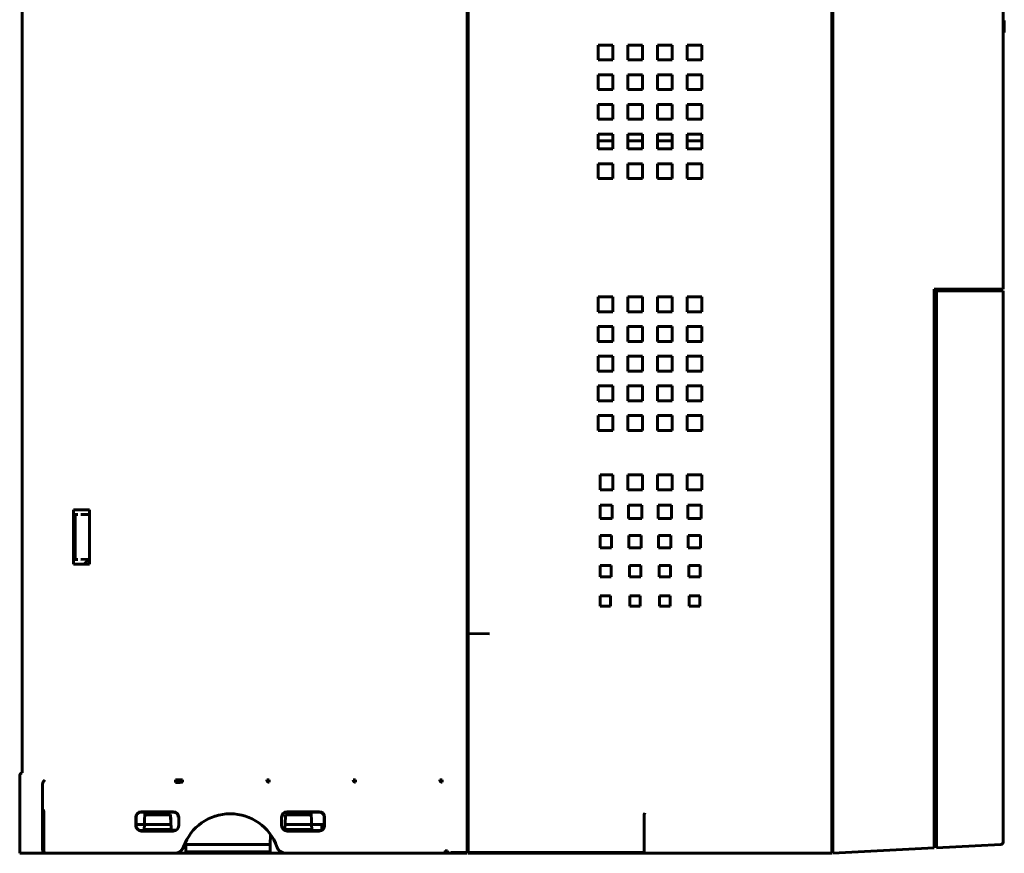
# Model space of a CAD drawing. Header units: millimetres. Extents: x 0 to 841, y 0 to 1189.
# Tile 2 of 5: x 302 to 501, y 385 to 554. Entities that reach past the tile are written whole.
import ezdxf

# ---------------------------------------------------------------- set-up
doc = ezdxf.new("R2010")
doc.units = ezdxf.units.MM
doc.linetypes.add('K5LT_BASIC', pattern=[0])
doc.layers.add('Системный слой', color=7, linetype='Continuous')

msp = doc.modelspace()

# ---------------------------------------------------------------- linework, layer by layer
at = {"layer": 'Системный слой', "color": 150, "linetype": 'K5LT_BASIC', "lineweight": 60, "true_color": 0x0080ff}
for p, q in [((466.595, 385.536), (466.595, 684.536)), ((466.795, 385.549), (466.795, 684.551)), ((501.295, 682.767), (501.295, 499.166)), ((392.895, 676.829), (392.895, 393.244)), ((393.095, 676.829), (393.095, 393.244)), ((302.895, 665.985), (302.895, 401.285)), ((501.495, 553.516), (501.295, 553.516)), ((501.495, 551.57), (501.495, 553.516)), ((501.495, 552.743), (501.295, 552.743)), ((501.495, 551.059), (501.495, 552.743)), ((501.495, 552.743), (501.495, 552.29)), ((501.495, 552.642), (501.495, 552.743)), ((501.495, 552.292), (501.495, 552.642)), ((501.495, 551.053), (501.495, 551.57)), ((501.495, 551.059), (501.295, 551.059)), ((501.495, 551.053), (501.295, 551.053)), ((501.495, 551.053), (501.495, 551.059)), ((419.345, 548.536), (419.345, 545.536)), ((422.345, 548.536), (419.345, 548.536)), ((422.345, 545.536), (422.345, 548.536)), ((428.345, 548.536), (425.345, 548.536)), ((425.345, 548.536), (425.345, 545.536)), ((428.345, 545.536), (428.345, 548.536)), ((434.345, 548.536), (431.345, 548.536)), ((431.345, 548.536), (431.345, 545.536)), ((434.345, 545.536), (434.345, 548.536)), ((437.345, 548.536), (437.345, 545.536)), ((440.345, 548.536), (437.345, 548.536)), ((440.345, 545.536), (440.345, 548.536)), ((419.345, 545.536), (422.345, 545.536)), ((425.345, 545.536), (428.345, 545.536)), ((431.345, 545.536), (434.345, 545.536)), ((437.345, 545.536), (440.345, 545.536)), ((419.345, 542.536), (419.345, 539.536)), ((422.345, 542.536), (419.345, 542.536)), ((422.345, 539.536), (422.345, 542.536)), ((428.345, 542.536), (425.345, 542.536)), ((425.345, 542.536), (425.345, 539.536)), ((428.345, 539.536), (428.345, 542.536)), ((434.345, 542.536), (431.345, 542.536)), ((431.345, 542.536), (431.345, 539.536)), ((434.345, 539.536), (434.345, 542.536)), ((437.345, 542.536), (437.345, 539.536)), ((440.345, 542.536), (437.345, 542.536)), ((440.345, 539.536), (440.345, 542.536)), ((419.345, 539.536), (422.345, 539.536)), ((425.345, 539.536), (428.345, 539.536)), ((431.345, 539.536), (434.345, 539.536)), ((437.345, 539.536), (440.345, 539.536)), ((419.345, 536.536), (419.345, 533.536)), ((422.345, 536.536), (419.345, 536.536)), ((422.345, 533.536), (422.345, 536.536)), ((428.345, 536.536), (425.345, 536.536)), ((425.345, 536.536), (425.345, 533.536)), ((428.345, 533.536), (428.345, 536.536)), ((434.345, 536.536), (431.345, 536.536)), ((431.345, 536.536), (431.345, 533.536)), ((434.345, 533.536), (434.345, 536.536)), ((437.345, 536.536), (437.345, 533.536)), ((440.345, 536.536), (437.345, 536.536)), ((440.345, 533.536), (440.345, 536.536)), ((419.345, 533.536), (422.345, 533.536)), ((425.345, 533.536), (428.345, 533.536)), ((431.345, 533.536), (434.345, 533.536)), ((437.345, 533.536), (440.345, 533.536)), ((422.345, 530.536), (419.345, 530.536)), ((419.345, 530.536), (419.345, 527.536)), ((422.345, 527.536), (422.345, 530.536)), ((425.345, 530.536), (425.345, 527.536)), ((428.345, 530.536), (425.345, 530.536)), ((428.345, 527.536), (428.345, 530.536)), ((431.345, 530.536), (431.345, 527.536)), ((434.345, 530.536), (431.345, 530.536)), ((434.345, 527.536), (434.345, 530.536)), ((440.345, 530.536), (437.345, 530.536)), ((437.345, 530.536), (437.345, 527.536)), ((440.345, 527.536), (440.345, 530.536)), ((422.345, 529.129), (419.345, 529.129)), ((428.345, 529.129), (425.345, 529.129)), ((434.345, 529.129), (431.345, 529.129)), ((440.345, 529.129), (437.345, 529.129)), ((419.345, 527.536), (422.345, 527.536)), ((425.345, 527.536), (428.345, 527.536)), ((431.345, 527.536), (434.345, 527.536)), ((437.345, 527.536), (440.345, 527.536)), ((422.345, 524.536), (419.345, 524.536)), ((419.345, 524.536), (419.345, 521.536)), ((422.345, 521.536), (422.345, 524.536)), ((428.345, 524.536), (425.345, 524.536)), ((425.345, 524.536), (425.345, 521.536)), ((428.345, 521.536), (428.345, 524.536)), ((431.345, 524.536), (431.345, 521.536)), ((434.345, 524.536), (431.345, 524.536)), ((434.345, 521.536), (434.345, 524.536)), ((440.345, 524.536), (437.345, 524.536)), ((437.345, 524.536), (437.345, 521.536)), ((440.345, 521.536), (440.345, 524.536)), ((419.345, 521.536), (422.345, 521.536)), ((425.345, 521.536), (428.345, 521.536)), ((431.345, 521.536), (434.345, 521.536)), ((437.345, 521.536), (440.345, 521.536)), ((487.295, 499.166), (487.295, 386.624)), ((487.295, 499.166), (495.609, 499.166)), ((495.478, 499.062), (487.395, 499.062)), ((487.395, 499.062), (487.395, 498.846)), ((487.395, 498.846), (487.395, 386.59)), ((487.395, 498.846), (487.795, 498.846)), ((487.795, 498.846), (495.609, 498.846)), ((487.795, 498.846), (487.795, 386.65)), ((493.495, 499.166), (493.495, 499.062)), ((495.871, 499.062), (495.478, 499.062)), ((495.478, 499.062), (495.478, 498.846)), ((501.295, 499.166), (495.609, 499.166)), ((495.609, 498.846), (501.295, 498.846)), ((495.795, 498.985), (495.871, 499.062)), ((495.795, 498.985), (495.795, 498.846)), ((501.295, 498.846), (501.295, 387.332)), ((422.345, 497.586), (419.345, 497.586)), ((419.345, 497.586), (419.345, 494.586)), ((422.345, 494.586), (422.345, 497.586)), ((428.345, 497.586), (425.345, 497.586)), ((425.345, 497.586), (425.345, 494.586)), ((428.345, 494.586), (428.345, 497.586)), ((434.345, 497.586), (431.345, 497.586)), ((431.345, 497.586), (431.345, 494.586)), ((434.345, 494.586), (434.345, 497.586)), ((440.345, 497.586), (437.345, 497.586)), ((437.345, 497.586), (437.345, 494.586)), ((440.345, 494.586), (440.345, 497.586)), ((419.345, 494.586), (422.345, 494.586)), ((425.345, 494.586), (428.345, 494.586)), ((431.345, 494.586), (434.345, 494.586)), ((437.345, 494.586), (440.345, 494.586)), ((419.345, 491.586), (419.345, 488.586)), ((422.345, 491.586), (419.345, 491.586)), ((422.345, 488.586), (422.345, 491.586)), ((425.345, 491.586), (425.345, 488.586)), ((428.345, 491.586), (425.345, 491.586)), ((428.345, 488.586), (428.345, 491.586)), ((434.345, 491.586), (431.345, 491.586)), ((431.345, 491.586), (431.345, 488.586)), ((434.345, 488.586), (434.345, 491.586)), ((437.345, 491.586), (437.345, 488.586)), ((440.345, 491.586), (437.345, 491.586)), ((440.345, 488.586), (440.345, 491.586)), ((419.345, 488.586), (422.345, 488.586)), ((425.345, 488.586), (428.345, 488.586)), ((431.345, 488.586), (434.345, 488.586)), ((437.345, 488.586), (440.345, 488.586)), ((422.345, 485.586), (419.345, 485.586)), ((419.345, 485.586), (419.345, 482.586)), ((422.345, 482.586), (422.345, 485.586)), ((425.345, 485.586), (425.345, 482.586)), ((428.345, 485.586), (425.345, 485.586)), ((428.345, 482.586), (428.345, 485.586)), ((434.345, 485.586), (431.345, 485.586)), ((431.345, 485.586), (431.345, 482.586)), ((434.345, 482.586), (434.345, 485.586)), ((440.345, 485.586), (437.345, 485.586)), ((437.345, 485.586), (437.345, 482.586)), ((440.345, 482.586), (440.345, 485.586)), ((419.345, 482.586), (422.345, 482.586)), ((425.345, 482.586), (428.345, 482.586)), ((431.345, 482.586), (434.345, 482.586)), ((437.345, 482.586), (440.345, 482.586)), ((422.345, 479.586), (419.345, 479.586)), ((419.345, 479.586), (419.345, 476.586)), ((422.345, 476.586), (422.345, 479.586)), ((428.345, 479.586), (425.345, 479.586)), ((425.345, 479.586), (425.345, 476.586)), ((428.345, 476.586), (428.345, 479.586)), ((431.345, 479.586), (431.345, 476.586)), ((434.345, 479.586), (431.345, 479.586)), ((434.345, 476.586), (434.345, 479.586)), ((440.345, 479.586), (437.345, 479.586)), ((437.345, 479.586), (437.345, 476.586)), ((440.345, 476.586), (440.345, 479.586)), ((419.345, 476.586), (422.345, 476.586)), ((425.345, 476.586), (428.345, 476.586)), ((431.345, 476.586), (434.345, 476.586)), ((437.345, 476.586), (440.345, 476.586)), ((419.345, 473.586), (419.345, 470.586)), ((422.345, 473.586), (419.345, 473.586)), ((422.345, 470.586), (422.345, 473.586)), ((425.345, 473.586), (425.345, 470.586)), ((428.345, 473.586), (425.345, 473.586)), ((428.345, 470.586), (428.345, 473.586)), ((431.345, 473.586), (431.345, 470.586)), ((434.345, 473.586), (431.345, 473.586)), ((434.345, 470.586), (434.345, 473.586)), ((437.345, 473.586), (437.345, 470.586)), ((440.345, 473.586), (437.345, 473.586)), ((440.345, 470.586), (440.345, 473.586)), ((419.345, 470.586), (422.345, 470.586)), ((425.345, 470.586), (428.345, 470.586)), ((431.345, 470.586), (434.345, 470.586)), ((437.345, 470.586), (440.345, 470.586)), ((422.345, 461.586), (419.795, 461.586)), ((419.795, 461.586), (419.795, 458.586)), ((422.345, 461.586), (422.345, 458.586)), ((425.345, 458.586), (425.345, 461.586)), ((428.345, 461.586), (425.345, 461.586)), ((428.345, 461.586), (428.345, 458.586)), ((434.345, 461.586), (431.345, 461.586)), ((431.345, 458.586), (431.345, 461.586)), ((434.345, 461.586), (434.345, 458.586)), ((437.345, 458.586), (437.345, 461.586)), ((440.345, 461.586), (437.345, 461.586)), ((440.345, 458.586), (440.345, 461.586)), ((422.345, 458.586), (419.795, 458.586)), ((428.345, 458.586), (425.345, 458.586)), ((434.345, 458.586), (431.345, 458.586)), ((440.345, 458.586), (437.345, 458.586)), ((316.395, 454.536), (313.295, 454.536)), ((313.295, 454.536), (313.295, 443.536)), ((316.495, 454.536), (316.395, 454.536)), ((316.495, 443.536), (316.495, 454.536)), ((419.795, 455.436), (422.195, 455.436)), ((419.795, 455.436), (419.795, 452.736)), ((422.195, 455.436), (422.195, 452.736)), ((425.495, 452.736), (425.495, 455.436)), ((425.495, 455.436), (428.195, 455.436)), ((428.195, 455.436), (428.195, 452.736)), ((431.495, 455.436), (434.195, 455.436)), ((431.495, 452.736), (431.495, 455.436)), ((434.195, 455.436), (434.195, 452.736)), ((437.495, 452.736), (437.495, 455.436)), ((437.495, 455.436), (440.195, 455.436)), ((440.195, 455.436), (440.195, 452.736)), ((313.295, 453.612), (313.512, 453.608)), ((313.512, 453.608), (313.512, 444.465)), ((313.645, 453.605), (313.512, 453.608)), ((313.645, 453.605), (314.183, 453.596)), ((313.645, 444.468), (313.645, 453.605)), ((316.495, 453.556), (314.757, 453.586)), ((392.895, 452.925), (393.095, 452.928)), ((422.195, 452.736), (419.795, 452.736)), ((428.195, 452.736), (425.495, 452.736)), ((434.195, 452.736), (431.495, 452.736)), ((440.195, 452.736), (437.495, 452.736)), ((419.795, 449.336), (422.095, 449.336)), ((419.795, 449.336), (419.795, 446.836)), ((422.095, 449.336), (422.095, 446.836)), ((425.595, 446.836), (425.595, 449.336)), ((425.595, 449.336), (428.095, 449.336)), ((428.095, 449.336), (428.095, 446.836)), ((431.595, 449.336), (434.095, 449.336)), ((431.595, 446.836), (431.595, 449.336)), ((434.095, 449.336), (434.095, 446.836)), ((437.595, 446.836), (437.595, 449.336)), ((437.595, 449.336), (440.095, 449.336)), ((440.095, 449.336), (440.095, 446.836)), ((422.095, 446.836), (419.795, 446.836)), ((428.095, 446.836), (425.595, 446.836)), ((434.095, 446.836), (431.595, 446.836)), ((440.095, 446.836), (437.595, 446.836)), ((313.295, 444.461), (313.512, 444.465)), ((313.512, 444.465), (313.645, 444.468)), ((314.183, 444.477), (313.645, 444.468)), ((314.757, 444.487), (316.495, 444.517)), ((315.404, 443.536), (316.349, 444.515)), ((466.795, 444.284), (466.595, 444.283)), ((316.395, 443.536), (313.295, 443.536)), ((316.495, 443.536), (316.395, 443.536)), ((419.795, 443.236), (421.995, 443.236)), ((419.795, 443.236), (419.795, 440.936)), ((421.995, 443.236), (421.995, 440.936)), ((425.695, 440.936), (425.695, 443.236)), ((425.695, 443.236), (427.995, 443.236)), ((427.995, 443.236), (427.995, 440.936)), ((431.695, 440.936), (431.695, 443.236)), ((431.695, 443.236), (433.995, 443.236)), ((433.995, 443.236), (433.995, 440.936)), ((437.695, 443.236), (439.995, 443.236)), ((437.695, 440.936), (437.695, 443.236)), ((439.995, 443.236), (439.995, 440.936)), ((466.595, 443.279), (466.795, 443.278)), ((487.395, 442.553), (487.295, 442.55)), ((392.895, 440.907), (393.095, 440.9)), ((421.995, 440.936), (419.795, 440.936)), ((427.995, 440.936), (425.695, 440.936)), ((433.995, 440.936), (431.695, 440.936)), ((439.995, 440.936), (437.695, 440.936)), ((419.795, 437.136), (419.795, 435.036)), ((419.795, 437.136), (421.895, 437.136)), ((421.895, 437.136), (421.895, 435.036)), ((425.795, 435.036), (425.795, 437.136)), ((425.795, 437.136), (427.895, 437.136)), ((427.895, 437.136), (427.895, 435.036)), ((431.795, 435.036), (431.795, 437.136)), ((431.795, 437.136), (433.895, 437.136)), ((433.895, 437.136), (433.895, 435.036)), ((437.795, 435.036), (437.795, 437.136)), ((437.795, 437.136), (439.895, 437.136)), ((439.895, 437.136), (439.895, 435.036)), ((487.395, 436.477), (487.295, 436.476)), ((419.795, 435.036), (421.895, 435.036)), ((425.795, 435.036), (427.895, 435.036)), ((431.795, 435.036), (433.895, 435.036)), ((437.795, 435.036), (439.895, 435.036)), ((487.295, 434.7), (487.395, 434.873)), ((487.395, 434.587), (487.295, 434.414)), ((487.381, 434.85), (487.395, 434.85)), ((487.295, 431.55), (487.395, 431.553)), ((397.399, 429.441), (392.895, 429.48)), ((392.895, 429.48), (397.399, 429.441)), ((397.399, 429.441), (392.895, 429.48)), ((487.395, 428.341), (487.295, 428.338)), ((487.395, 425.86), (487.295, 425.859)), ((487.295, 424.395), (487.395, 424.568)), ((466.795, 418.685), (466.595, 418.687)), ((466.795, 409.388), (466.595, 409.386)), ((392.895, 403.642), (393.095, 403.647)), ((302.395, 388.036), (302.395, 400.785)), ((302.895, 401.285), (302.882, 401.284)), ((307.007, 388.036), (307.007, 399.053)), ((333.895, 399.885), (333.895, 399.385)), ((335.309, 399.911), (334.837, 399.911)), ((335.309, 399.911), (335.309, 399.411)), ((352.809, 399.911), (352.337, 399.911)), ((352.809, 399.911), (352.809, 399.411)), ((370.309, 399.911), (369.837, 399.911)), ((370.309, 399.911), (370.309, 399.411)), ((387.809, 399.911), (387.337, 399.911)), ((387.52, 399.519), (387.52, 399.911)), ((387.809, 399.911), (387.809, 399.411)), ((392.895, 397.836), (393.095, 397.836)), ((466.795, 395.05), (466.595, 395.05)), ((307.223, 393.748), (307.21, 393.748)), ((325.867, 392.36), (325.867, 390.638)), ((325.964, 390.638), (325.965, 392.36)), ((333.461, 393.454), (326.961, 393.454)), ((333.461, 393.355), (326.961, 393.355)), ((327.659, 391.823), (327.695, 392.86)), ((327.694, 392.825), (327.713, 393.355)), ((332.912, 392.825), (327.694, 392.825)), ((332.911, 392.86), (332.912, 392.825)), ((332.911, 392.86), (332.951, 391.823)), ((332.981, 390.85), (332.912, 392.825)), ((334.555, 390.638), (334.555, 392.36)), ((355.367, 392.36), (355.367, 390.638)), ((356.128, 392.825), (356.059, 390.85)), ((356.128, 392.825), (361.346, 392.825)), ((362.961, 393.454), (356.461, 393.454)), ((362.961, 393.355), (356.461, 393.355)), ((361.346, 392.825), (361.327, 393.355)), ((361.381, 391.823), (361.344, 392.86)), ((363.957, 392.36), (363.958, 390.638)), ((364.055, 390.638), (364.055, 392.36)), ((392.895, 393.244), (392.895, 392.89)), ((392.895, 392.89), (392.895, 385.183)), ((393.095, 392.89), (393.095, 393.244)), ((393.095, 385.183), (393.095, 392.89)), ((428.695, 392.843), (428.695, 385.23)), ((428.703, 392.89), (428.829, 393.244)), ((466.795, 393.442), (466.595, 393.444)), ((307.145, 391.248), (307.145, 387.036)), ((307.289, 391.248), (307.289, 387.036)), ((325.964, 390.638), (325.867, 390.638)), ((327.625, 390.836), (325.964, 390.836)), ((327.589, 389.828), (327.625, 390.85)), ((327.625, 390.85), (327.659, 391.823)), ((327.625, 390.85), (332.986, 390.85)), ((334.555, 390.638), (334.458, 390.638)), ((355.464, 390.638), (355.367, 390.638)), ((356.046, 390.626), (356.054, 390.85)), ((356.054, 390.85), (361.415, 390.85)), ((361.415, 390.85), (361.381, 391.823)), ((361.415, 390.85), (361.45, 389.828)), ((363.958, 390.836), (361.415, 390.836)), ((363.477, 389.89), (363.469, 390.836)), ((326.961, 389.64), (333.461, 389.64)), ((326.961, 389.543), (333.461, 389.543)), ((327.589, 389.828), (327.583, 389.64)), ((333.02, 389.828), (327.589, 389.828)), ((333.02, 389.737), (333.017, 389.828)), ((333.02, 389.828), (333.02, 389.737)), ((334.083, 389.737), (333.02, 389.737)), ((353.14, 388.775), (353.072, 386.836)), ((353.14, 388.789), (353.14, 388.775)), ((355.839, 389.737), (356.02, 389.737)), ((356.023, 389.828), (356.02, 389.737)), ((361.45, 389.828), (356.02, 389.828)), ((356.461, 389.64), (362.961, 389.64)), ((356.461, 389.543), (362.961, 389.543)), ((361.45, 389.828), (361.457, 389.64)), ((362.961, 389.64), (362.961, 389.543)), ((363.477, 389.89), (363.478, 389.784)), ((302.395, 385.036), (302.395, 388.036)), ((335.967, 386.836), (335.949, 387.37)), ((335.967, 386.836), (336.02, 385.336)), ((338.02, 386.836), (335.967, 386.836)), ((338.02, 386.836), (351.02, 386.836)), ((353.072, 386.836), (351.02, 386.836)), ((353.02, 385.336), (353.072, 386.836)), ((393.095, 387.836), (392.895, 387.836)), ((392.911, 387.836), (392.971, 385.536)), ((487.295, 386.124), (487.295, 386.624)), ((487.795, 386.59), (487.395, 386.59)), ((487.795, 386.15), (487.795, 386.65)), ((495.609, 386.56), (487.795, 386.15)), ((500.821, 386.833), (495.609, 386.56)), ((307.086, 385.036), (302.395, 385.036)), ((307.092, 385.036), (307.086, 385.036)), ((307.341, 385.036), (307.092, 385.036)), ((307.382, 385.036), (307.341, 385.036)), ((307.882, 385.036), (307.382, 385.036)), ((333.648, 385.036), (307.882, 385.036)), ((333.648, 385.036), (356.275, 385.036)), ((336.02, 385.336), (338.02, 385.336)), ((351.02, 385.336), (338.02, 385.336)), ((351.02, 385.336), (353.02, 385.336)), ((388.542, 385.036), (356.275, 385.036)), ((358.73, 385.036), (358.734, 385.036)), ((388.408, 385.536), (388.907, 385.536)), ((388.542, 385.036), (389.408, 385.036)), ((389.408, 385.036), (388.542, 385.036)), ((389.567, 385.036), (389.408, 385.036)), ((389.567, 385.183), (392.895, 385.183)), ((389.567, 385.183), (389.567, 385.036)), ((389.567, 385.036), (392.315, 385.036)), ((392.895, 385.036), (389.567, 385.036)), ((392.895, 385.183), (392.895, 385.036)), ((392.895, 385.036), (392.895, 385.183)), ((392.984, 385.036), (392.971, 385.536)), ((393.095, 385.183), (428.703, 385.183)), ((393.095, 385.036), (393.095, 385.183)), ((428.829, 385.036), (393.095, 385.036)), ((402.795, 385.036), (405.295, 385.036)), ((405.295, 385.183), (405.295, 385.036)), ((408.942, 385.036), (407.995, 385.036)), ((438.268, 385.036), (428.829, 385.036)), ((466.595, 385.036), (438.268, 385.036)), ((466.595, 385.536), (466.595, 385.036)), ((487.295, 386.124), (466.795, 385.05)), ((466.795, 385.05), (466.795, 385.549))]:
    msp.add_line(p, q, dxfattribs=at)
for centre, radius, start, end in [((302.895, 400.785), 0.5, 91.5, 180), ((326.961, 392.36), 1.094, 90, 180), ((333.461, 392.36), 1.094, 0, 90), ((344.961, 383.036), 10, 19.47251, 160.52749), ((356.461, 392.36), 1.094, 90, 180), ((362.961, 392.36), 1.094, 0, 90), ((326.961, 390.638), 1.094, 180, 270), ((333.461, 390.638), 1.094, 270, 0), ((356.461, 390.638), 1.094, 180, 270), ((362.961, 390.638), 1.094, 270, 0), ((333.648, 387.036), 2, 270, 340.52749), ((356.275, 387.036), 2, 199.47251, 270), ((500.795, 387.332), 0.5, 273, 0), ((407.995, 385.536), 0.5, 270, 315)]:
    msp.add_arc(centre, radius, start, end, dxfattribs=at)
for centre in [(352.809, 399.911), (370.309, 399.911), (387.809, 399.911)]:
    msp.add_ellipse(centre, major_axis=(0.037, -0.499), ratio=0.9425218, start_param=4.6426942, end_param=6.2047648, dxfattribs=at)
for points, knots in [([(307.007, 399.053), (307.007, 399.224), (307.071, 399.386), (307.255, 399.669), (307.375, 399.792), (307.494, 399.911)], [0, 0, 0, 0, 0.0005052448, 0.0005052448, 0.0010104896, 0.0010104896, 0.0010104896, 0.0010104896]), ([(356.02, 389.828), (356.02, 389.833), (356.02, 389.852), (356.022, 389.909), (356.024, 389.985), (356.027, 390.077), (356.031, 390.188), (356.035, 390.313), (356.04, 390.459), (356.044, 390.566), (356.046, 390.626)], [0, 0, 0, 0, 1.5868093, 2.9706402, 4.2050579, 5.4720387, 6.7765443, 8.0653857, 9.3379149, 11, 11, 11, 11])]:
    msp.add_open_spline(points, degree=3, knots=knots, dxfattribs=at)
for points, weights in [([(333.895, 399.885), (334.333, 399.885), (334.691, 399.895), (334.837, 399.911)], [1, 0.877664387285, 0.877664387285, 1]), ([(335.309, 399.411), (335.09, 399.395), (334.552, 399.385), (333.895, 399.385)], [1, 0.877664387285, 0.877664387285, 1]), ([(307.21, 393.748), (307.172, 393.748), (307.145, 392.712), (307.145, 391.248)], [1, 0.804737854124, 0.804737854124, 1]), ([(307.289, 391.248), (307.289, 392.712), (307.261, 393.748), (307.223, 393.748)], [1, 0.804737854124, 0.804737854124, 1]), ([(325.965, 392.36), (325.966, 392.943), (326.378, 393.355), (326.961, 393.355)], [1, 0.804953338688, 0.804953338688, 1]), ([(333.461, 393.355), (334.044, 393.355), (334.456, 392.943), (334.457, 392.36)], [1, 0.804953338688, 0.804953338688, 1]), ([(355.465, 392.36), (355.466, 392.943), (355.878, 393.355), (356.461, 393.355)], [1, 0.804953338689, 0.804953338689, 1]), ([(362.961, 393.355), (363.544, 393.355), (363.956, 392.943), (363.957, 392.36)], [1, 0.804953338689, 0.804953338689, 1]), ([(428.695, 392.843), (428.695, 392.859), (428.697, 392.875), (428.703, 392.89)], [1, 0.998670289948, 0.998670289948, 1]), ([(326.961, 389.64), (326.377, 389.64), (325.963, 390.053), (325.964, 390.638)], [1, 0.804522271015, 0.804522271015, 1]), ([(332.951, 391.823), (332.96, 391.567), (332.972, 391.233), (332.986, 390.85)], [1, 0.971256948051, 0.971256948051, 1]), ([(332.986, 390.85), (333.005, 390.32), (333.02, 389.868), (333.02, 389.828)], [1, 0.75218679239, 0.75218679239, 1]), ([(363.958, 390.638), (363.959, 390.053), (363.546, 389.64), (362.961, 389.64)], [1, 0.804522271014, 0.804522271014, 1]), ([(333.891, 389.737), (333.754, 389.671), (333.607, 389.64), (333.461, 389.64)], [0.878504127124, 0.902213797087, 0.942712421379, 1]), ([(353.136, 388.677), (353.138, 388.712), (353.141, 388.747), (353.146, 388.782)], [1, 0.986053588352, 0.973146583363, 0.961278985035]), ([(356.461, 389.64), (356.311, 389.64), (356.161, 389.673), (356.02, 389.742)], [1, 0.941243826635, 0.900148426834, 0.876713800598]), ([(307.086, 385.036), (307.04, 385.036), (307.007, 386.279), (307.007, 388.036)], [1, 0.804737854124, 0.804737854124, 1]), ([(307.092, 385.036), (307.123, 385.036), (307.145, 385.865), (307.145, 387.036)], [1, 0.804737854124, 0.804737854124, 1]), ([(307.289, 387.036), (307.289, 385.865), (307.31, 385.036), (307.341, 385.036)], [1, 0.804737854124, 0.804737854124, 1]), ([(388.542, 385.036), (388.453, 385.189), (388.408, 385.36), (388.408, 385.536)], [1, 0.977283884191, 0.977283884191, 1]), ([(388.907, 385.536), (388.907, 385.244), (389.115, 385.036), (389.408, 385.036)], [1, 0.804737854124, 0.804737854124, 1]), ([(428.703, 385.183), (428.697, 385.198), (428.695, 385.214), (428.695, 385.23)], [1, 0.998670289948, 0.998670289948, 1]), ([(428.703, 385.183), (428.736, 385.088), (428.781, 385.036), (428.829, 385.036)], [1, 0.949253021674, 0.949253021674, 1])]:
    msp.add_rational_spline(points, weights, degree=3, dxfattribs=at)

doc.saveas('drawing.dxf')
